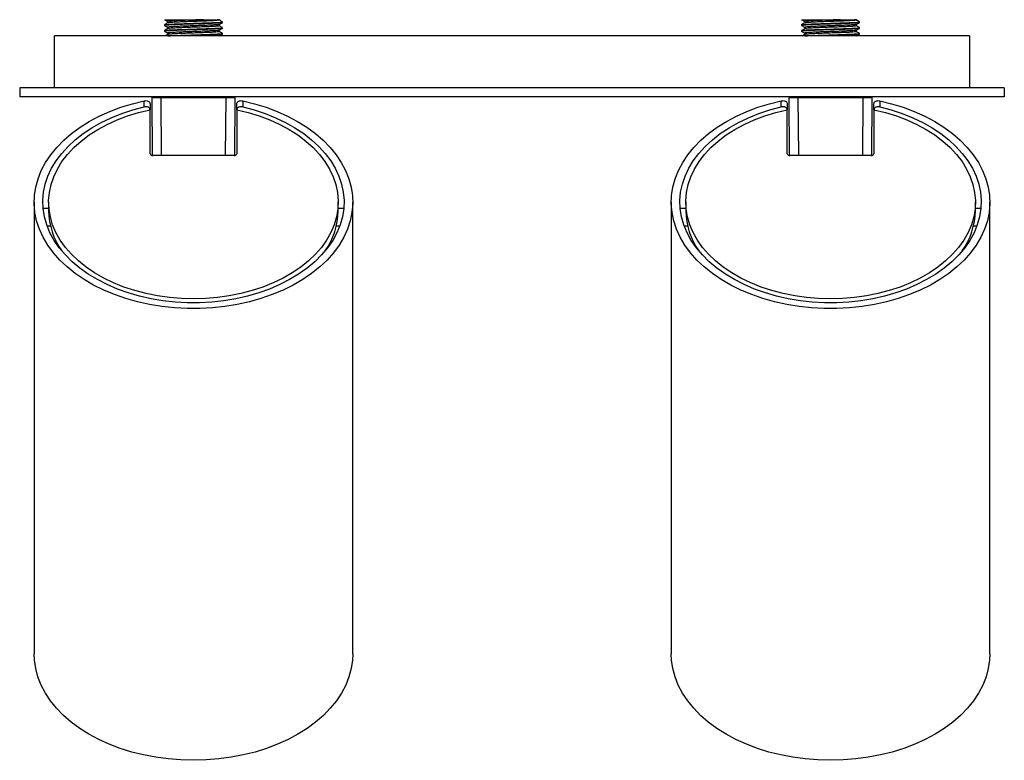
# Model space of a CAD drawing. Header units: millimetres. Extents: x 346 to 1080, y 382 to 774.
# Tile 3 of 3: x 910 to 1080, y 391 to 519. Entities that reach past the tile are written whole.
import ezdxf

# ---------------------------------------------------------------- set-up
doc = ezdxf.new("R2010")
doc.units = ezdxf.units.MM

msp = doc.modelspace()

# ---------------------------------------------------------------- linework, layer by layer
at = {"color": 7, "linetype": 'Continuous', "lineweight": 25}
for p, q in [((935.44, 519.31), (935.47, 519.3)), ((935.98, 519), (935.98, 518.75)), ((945.44, 518.81), (945.44, 518.93)), ((1045.44, 519.31), (1045.47, 519.3)), ((1045.98, 519), (1045.98, 518.75)), ((1055.44, 518.81), (1055.44, 518.93)), ((935.44, 518.43), (935.44, 518.31)), ((935.44, 517.43), (935.44, 517.31)), ((935.98, 518), (935.98, 517.75)), ((935.98, 517), (935.98, 516.75)), ((944.9, 518.25), (944.9, 518.49)), ((944.9, 517.25), (944.9, 517.49)), ((945.44, 517.81), (945.44, 517.93)), ((945.44, 516.81), (945.44, 516.93)), ((1045.44, 518.43), (1045.44, 518.31)), ((1045.44, 517.43), (1045.44, 517.31)), ((1045.98, 518), (1045.98, 517.75)), ((1045.98, 517), (1045.98, 516.75)), ((1054.9, 518.25), (1054.9, 518.49)), ((1054.9, 517.25), (1054.9, 517.49)), ((1055.44, 517.81), (1055.44, 517.93)), ((1055.44, 516.81), (1055.44, 516.93)), ((1074.44, 516.51), (916.44, 516.51)), ((916.44, 507.51), (916.44, 516.51)), ((1074.44, 516.51), (1074.44, 507.51)), ((1080.44, 507.51), (910.44, 507.51)), ((910.44, 507.51), (910.44, 506.01)), ((1080.44, 507.51), (1080.44, 506.01)), ((1080.44, 506.01), (910.44, 506.01)), ((931.94, 504.24), (931.94, 505.3)), ((933.27, 506.01), (933.29, 505.82)), ((933.38, 495.83), (933.29, 505.82)), ((946.09, 505.82), (934.79, 505.82)), ((947.59, 505.82), (947.5, 495.83)), ((947.59, 505.82), (947.61, 506.01)), ((948.94, 505.3), (948.94, 504.24)), ((1041.94, 504.24), (1041.94, 505.3)), ((1043.27, 506.01), (1043.29, 505.82)), ((1043.38, 495.83), (1043.29, 505.82)), ((1056.09, 505.82), (1044.79, 505.82)), ((1057.59, 505.82), (1057.5, 495.83)), ((1057.59, 505.82), (1057.61, 506.01)), ((1058.94, 505.3), (1058.94, 504.24)), ((932.94, 504.76), (932.94, 503.76)), ((932.94, 496.16), (932.94, 503.76)), ((947.94, 503.76), (947.94, 504.76)), ((947.94, 503.76), (947.94, 496.16)), ((1042.94, 504.76), (1042.94, 503.76)), ((1042.94, 496.16), (1042.94, 503.76)), ((1057.94, 503.76), (1057.94, 504.76)), ((1057.94, 503.76), (1057.94, 496.16)), ((947.44, 495.83), (933.44, 495.83)), ((1057.44, 495.83), (1043.44, 495.83)), ((912.94, 487.8), (912.94, 409.77)), ((915.44, 486.7), (914.49, 486.7)), ((915.44, 487.8), (915.44, 486.31)), ((965.44, 486.31), (965.44, 487.8)), ((966.39, 486.7), (965.44, 486.7)), ((967.94, 409.77), (967.94, 487.8)), ((1022.94, 487.8), (1022.94, 409.77)), ((1025.44, 486.7), (1024.49, 486.7)), ((1025.44, 487.8), (1025.44, 486.31)), ((1075.44, 486.31), (1075.44, 487.8)), ((1076.39, 486.7), (1075.44, 486.7)), ((1077.94, 409.77), (1077.94, 487.8)), ((915.17, 483.7), (915.75, 483.7)), ((965.13, 483.7), (965.71, 483.7)), ((1025.17, 483.7), (1025.75, 483.7)), ((1075.13, 483.7), (1075.71, 483.7))]:
    msp.add_line(p, q, dxfattribs=at)
at = {"color": 8, "linetype": 'Continuous', "lineweight": 25}
for p, q in [((934.79, 505.82), (934.79, 506.01)), ((934.79, 505.82), (934.88, 495.83)), ((946, 495.83), (946.09, 505.82)), ((946.09, 505.82), (946.09, 506.01)), ((1044.79, 505.82), (1044.79, 506.01)), ((1044.79, 505.82), (1044.88, 495.83)), ((1056, 495.83), (1056.09, 505.82)), ((1056.09, 505.82), (1056.09, 506.01))]:
    msp.add_line(p, q, dxfattribs=at)
at = {"color": 7, "linetype": 'Continuous', "lineweight": 25, "flags": 128}
for points in [[(948.94, 505.3), (950.99, 504.79), (952.98, 504.17), (954.89, 503.45), (956.7, 502.64), (958.42, 501.72), (960.01, 500.72), (961.49, 499.64), (962.83, 498.48), (964.03, 497.25), (965.08, 495.97), (965.97, 494.63), (966.7, 493.25), (967.27, 491.83), (967.66, 490.39), (967.89, 488.94), (967.93, 487.47), (967.81, 486.01), (967.51, 484.56), (967.04, 483.13), (966.4, 481.72), (965.59, 480.36), (964.63, 479.05), (963.51, 477.79), (962.25, 476.59), (960.85, 475.46), (959.32, 474.42), (957.67, 473.45), (955.91, 472.58), (954.05, 471.81), (952.1, 471.13), (950.09, 470.56), (948.01, 470.11), (945.88, 469.76), (943.72, 469.53), (941.53, 469.41), (939.34, 469.41), (937.16, 469.53), (935, 469.76), (932.87, 470.11), (930.79, 470.56), (928.77, 471.13), (926.83, 471.81), (924.97, 472.58), (923.21, 473.45), (921.56, 474.42), (920.03, 475.46), (918.63, 476.59), (917.37, 477.79), (916.25, 479.05), (915.28, 480.36), (914.48, 481.72), (913.84, 483.13), (913.37, 484.56), (913.07, 486.01), (912.94, 487.47), (912.99, 488.94), (913.21, 490.39), (913.61, 491.83), (914.17, 493.25), (914.91, 494.63), (915.8, 495.97), (916.85, 497.25), (918.05, 498.48), (919.39, 499.64), (920.86, 500.72), (922.46, 501.72), (924.18, 502.64), (925.99, 503.45), (927.9, 504.17), (929.89, 504.79), (931.94, 505.3)], [(1058.94, 505.3), (1060.99, 504.79), (1062.98, 504.17), (1064.89, 503.45), (1066.7, 502.64), (1068.42, 501.72), (1070.01, 500.72), (1071.49, 499.64), (1072.83, 498.48), (1074.03, 497.25), (1075.08, 495.97), (1075.97, 494.63), (1076.7, 493.25), (1077.27, 491.83), (1077.66, 490.39), (1077.89, 488.94), (1077.93, 487.47), (1077.81, 486.01), (1077.51, 484.56), (1077.04, 483.13), (1076.4, 481.72), (1075.59, 480.36), (1074.63, 479.05), (1073.51, 477.79), (1072.25, 476.59), (1070.85, 475.46), (1069.32, 474.42), (1067.67, 473.45), (1065.91, 472.58), (1064.05, 471.81), (1062.1, 471.13), (1060.09, 470.56), (1058.01, 470.11), (1055.88, 469.76), (1053.72, 469.53), (1051.53, 469.41), (1049.34, 469.41), (1047.16, 469.53), (1045, 469.76), (1042.87, 470.11), (1040.79, 470.56), (1038.77, 471.13), (1036.83, 471.81), (1034.97, 472.58), (1033.21, 473.45), (1031.56, 474.42), (1030.03, 475.46), (1028.63, 476.59), (1027.37, 477.79), (1026.25, 479.05), (1025.28, 480.36), (1024.48, 481.72), (1023.84, 483.13), (1023.37, 484.56), (1023.07, 486.01), (1022.94, 487.47), (1022.99, 488.94), (1023.21, 490.39), (1023.61, 491.83), (1024.17, 493.25), (1024.91, 494.63), (1025.8, 495.97), (1026.85, 497.25), (1028.05, 498.48), (1029.39, 499.64), (1030.86, 500.72), (1032.46, 501.72), (1034.18, 502.64), (1035.99, 503.45), (1037.9, 504.17), (1039.89, 504.79), (1041.94, 505.3)], [(948.94, 504.24), (950.91, 503.72), (952.81, 503.1), (954.63, 502.38), (956.35, 501.56), (957.97, 500.64), (959.48, 499.65), (960.85, 498.57), (962.09, 497.43), (963.19, 496.22), (964.14, 494.95), (964.93, 493.64), (965.56, 492.28), (966.02, 490.9), (966.31, 489.5), (966.44, 488.09), (966.38, 486.67), (966.16, 485.26), (965.77, 483.87), (965.21, 482.51), (964.48, 481.18), (963.6, 479.89), (962.56, 478.66), (961.38, 477.48), (960.05, 476.38), (958.6, 475.35), (957.03, 474.4), (955.35, 473.54), (953.56, 472.78), (951.7, 472.11), (949.75, 471.55), (947.75, 471.1), (945.69, 470.76), (943.61, 470.53), (941.5, 470.41), (939.38, 470.41), (937.27, 470.53), (935.18, 470.76), (933.13, 471.1), (931.13, 471.55), (929.18, 472.11), (927.31, 472.78), (925.53, 473.54), (923.85, 474.4), (922.28, 475.35), (920.82, 476.38), (919.5, 477.48), (918.32, 478.66), (917.28, 479.89), (916.4, 481.18), (915.67, 482.51), (915.11, 483.87), (914.72, 485.26), (914.49, 486.67), (914.44, 488.09), (914.56, 489.5), (914.86, 490.9), (915.32, 492.28), (915.95, 493.64), (916.74, 494.95), (917.69, 496.22), (918.78, 497.43), (920.03, 498.57), (921.4, 499.65), (922.91, 500.64), (924.53, 501.56), (926.25, 502.38), (928.07, 503.1), (929.97, 503.72), (931.94, 504.24)], [(947.94, 503.76), (949.9, 503.28), (951.8, 502.7), (953.61, 502.02), (955.34, 501.23), (956.96, 500.35), (958.47, 499.39), (959.85, 498.34), (961.09, 497.22), (962.19, 496.04), (963.15, 494.8), (963.94, 493.51), (964.57, 492.18), (965.03, 490.82), (965.32, 489.43), (965.44, 488.04), (965.38, 486.65), (965.15, 485.26), (964.75, 483.89), (964.18, 482.55), (963.44, 481.24), (962.54, 479.98), (961.49, 478.78), (960.3, 477.63), (958.96, 476.56), (957.5, 475.57), (955.92, 474.66), (954.22, 473.84), (952.44, 473.12), (950.57, 472.5), (948.63, 471.99), (946.63, 471.59), (944.59, 471.3), (942.52, 471.13), (940.44, 471.07), (938.36, 471.13), (936.29, 471.3), (934.25, 471.59), (932.25, 471.99), (930.31, 472.5), (928.44, 473.12), (926.65, 473.84), (924.96, 474.66), (923.38, 475.57), (921.92, 476.56), (920.58, 477.63), (919.39, 478.78), (918.34, 479.98), (917.44, 481.24), (916.7, 482.55), (916.13, 483.89), (915.73, 485.26), (915.5, 486.65), (915.44, 488.04), (915.56, 489.43), (915.85, 490.82), (916.31, 492.18), (916.94, 493.51), (917.73, 494.8), (918.68, 496.04), (919.79, 497.22), (921.03, 498.34), (922.41, 499.39), (923.92, 500.35), (925.54, 501.23), (927.27, 502.02), (929.08, 502.7), (930.98, 503.28), (932.94, 503.76)], [(1058.94, 504.24), (1060.91, 503.72), (1062.81, 503.1), (1064.63, 502.38), (1066.35, 501.56), (1067.97, 500.64), (1069.48, 499.65), (1070.85, 498.57), (1072.09, 497.43), (1073.19, 496.22), (1074.14, 494.95), (1074.93, 493.64), (1075.56, 492.28), (1076.02, 490.9), (1076.31, 489.5), (1076.44, 488.09), (1076.38, 486.67), (1076.16, 485.26), (1075.77, 483.87), (1075.21, 482.51), (1074.48, 481.18), (1073.6, 479.89), (1072.56, 478.66), (1071.38, 477.48), (1070.05, 476.38), (1068.6, 475.35), (1067.03, 474.4), (1065.35, 473.54), (1063.56, 472.78), (1061.7, 472.11), (1059.75, 471.55), (1057.75, 471.1), (1055.69, 470.76), (1053.61, 470.53), (1051.5, 470.41), (1049.38, 470.41), (1047.27, 470.53), (1045.18, 470.76), (1043.13, 471.1), (1041.13, 471.55), (1039.18, 472.11), (1037.31, 472.78), (1035.53, 473.54), (1033.85, 474.4), (1032.28, 475.35), (1030.82, 476.38), (1029.5, 477.48), (1028.32, 478.66), (1027.28, 479.89), (1026.4, 481.18), (1025.67, 482.51), (1025.11, 483.87), (1024.72, 485.26), (1024.49, 486.67), (1024.44, 488.09), (1024.56, 489.5), (1024.86, 490.9), (1025.32, 492.28), (1025.95, 493.64), (1026.74, 494.95), (1027.69, 496.22), (1028.78, 497.43), (1030.03, 498.57), (1031.4, 499.65), (1032.91, 500.64), (1034.53, 501.56), (1036.25, 502.38), (1038.07, 503.1), (1039.97, 503.72), (1041.94, 504.24)], [(1057.94, 503.76), (1059.9, 503.28), (1061.8, 502.7), (1063.61, 502.02), (1065.34, 501.23), (1066.96, 500.35), (1068.47, 499.39), (1069.85, 498.34), (1071.09, 497.22), (1072.19, 496.04), (1073.15, 494.8), (1073.94, 493.51), (1074.57, 492.18), (1075.03, 490.82), (1075.32, 489.43), (1075.44, 488.04), (1075.38, 486.65), (1075.15, 485.26), (1074.75, 483.89), (1074.18, 482.55), (1073.44, 481.24), (1072.54, 479.98), (1071.49, 478.78), (1070.3, 477.63), (1068.96, 476.56), (1067.5, 475.57), (1065.92, 474.66), (1064.22, 473.84), (1062.44, 473.12), (1060.57, 472.5), (1058.63, 471.99), (1056.63, 471.59), (1054.59, 471.3), (1052.52, 471.13), (1050.44, 471.07), (1048.36, 471.13), (1046.29, 471.3), (1044.25, 471.59), (1042.25, 471.99), (1040.31, 472.5), (1038.44, 473.12), (1036.65, 473.84), (1034.96, 474.66), (1033.38, 475.57), (1031.92, 476.56), (1030.58, 477.63), (1029.39, 478.78), (1028.34, 479.98), (1027.44, 481.24), (1026.7, 482.55), (1026.13, 483.89), (1025.73, 485.26), (1025.5, 486.65), (1025.44, 488.04), (1025.56, 489.43), (1025.85, 490.82), (1026.31, 492.18), (1026.94, 493.51), (1027.73, 494.8), (1028.68, 496.04), (1029.79, 497.22), (1031.03, 498.34), (1032.41, 499.39), (1033.92, 500.35), (1035.54, 501.23), (1037.27, 502.02), (1039.08, 502.7), (1040.98, 503.28), (1042.94, 503.76)], [(940.44, 391.37), (938.25, 391.43), (936.08, 391.6), (933.94, 391.89), (931.84, 392.29), (929.79, 392.8), (927.81, 393.42), (925.91, 394.15), (924.1, 394.97), (922.39, 395.88), (920.8, 396.89), (919.33, 397.97), (918, 399.13), (916.81, 400.36), (915.77, 401.64), (914.88, 402.98), (914.15, 404.36), (913.59, 405.78), (913.21, 407.22), (912.99, 408.67), (912.94, 409.77)], [(967.94, 409.77), (967.89, 408.67), (967.67, 407.22), (967.28, 405.78), (966.73, 404.36), (966, 402.98), (965.11, 401.64), (964.07, 400.36), (962.88, 399.13), (961.54, 397.97), (960.08, 396.89), (958.49, 395.88), (956.78, 394.97), (954.97, 394.15), (953.07, 393.42), (951.09, 392.8), (949.04, 392.29), (946.94, 391.89), (944.8, 391.6), (942.62, 391.43), (940.44, 391.37)], [(1050.44, 391.37), (1048.25, 391.43), (1046.08, 391.6), (1043.94, 391.89), (1041.84, 392.29), (1039.79, 392.8), (1037.81, 393.42), (1035.91, 394.15), (1034.1, 394.97), (1032.39, 395.88), (1030.8, 396.89), (1029.33, 397.97), (1028, 399.13), (1026.81, 400.36), (1025.77, 401.64), (1024.88, 402.98), (1024.15, 404.36), (1023.59, 405.78), (1023.21, 407.22), (1022.99, 408.67), (1022.94, 409.77)], [(1077.94, 409.77), (1077.89, 408.67), (1077.67, 407.22), (1077.28, 405.78), (1076.73, 404.36), (1076, 402.98), (1075.11, 401.64), (1074.07, 400.36), (1072.88, 399.13), (1071.54, 397.97), (1070.08, 396.89), (1068.49, 395.88), (1066.78, 394.97), (1064.97, 394.15), (1063.07, 393.42), (1061.09, 392.8), (1059.04, 392.29), (1056.94, 391.89), (1054.8, 391.6), (1052.62, 391.43), (1050.44, 391.37)]]:
    msp.add_lwpolyline(points, dxfattribs=at)
at = {"color": 7, "linetype": 'Continuous', "lineweight": 25}
for centre, radius, start, end in [((933.37, 496.26), 0.443, 193.4608, 278.9613), ((947.51, 496.26), 0.443, 261.0387, 346.5392), ((1043.37, 496.26), 0.443, 193.4608, 278.9613), ((1057.51, 496.26), 0.443, 261.0387, 346.5392), ((927.83, 486.5), 12.39, 180.8602, 215.1046), ((953.05, 486.5), 12.39, 324.8954, 359.1398), ((1037.83, 486.5), 12.39, 180.8602, 215.1046), ((1063.05, 486.5), 12.39, 324.8954, 359.1398)]:
    msp.add_arc(centre, radius, start, end, dxfattribs=at)
for centre, major_axis, start_param, end_param in [((934.79, 505.81), (1.5, -0.01), 1.570957, 3.141677), ((946.09, 505.81), (1.5, 0.01), 6.283101, 7.853821), ((1044.79, 505.81), (1.5, -0.01), 1.570957, 3.141677), ((1056.09, 505.81), (1.5, 0.01), 6.283101, 7.853821)]:
    msp.add_ellipse(centre, major_axis=major_axis, ratio=0.005816, start_param=start_param, end_param=end_param, dxfattribs=at)
for points, knots in [([(945.4, 518.8), (945.38, 518.79), (945.31, 518.77), (944.81, 518.73), (944.02, 518.68), (942.97, 518.64), (941.75, 518.6), (940.44, 518.56), (939.13, 518.52), (937.91, 518.48), (936.86, 518.43), (936.05, 518.39), (935.57, 518.35), (935.38, 518.32), (935.46, 518.3), (935.47, 518.3)], [0, 0, 0, 0, 0.065604, 0.149899, 0.232752, 0.315604, 0.399899, 0.482752, 0.565604, 0.649899, 0.732752, 0.815604, 0.899899, 0.982752, 1, 1, 1, 1]), ([(935.44, 519.31), (935.5, 519.31), (935.63, 519.31), (936.41, 519.31), (937.63, 519.31), (939.14, 519.31), (940.73, 519.31), (941.68, 519.31), (942.15, 519.31)], [0, 0, 0, 0, 0.144785, 0.321878, 0.499028, 0.672515, 0.841766, 1, 1, 1, 1]), ([(935.44, 518.43), (935.47, 518.45), (935.54, 518.48), (936.06, 518.52), (936.86, 518.56), (937.91, 518.6), (939.13, 518.64), (940.44, 518.68), (941.75, 518.73), (942.97, 518.77), (944.01, 518.81), (944.82, 518.85), (945.31, 518.89), (945.5, 518.92), (945.42, 518.94), (945.4, 518.94)], [0, 0, 0, 0, 0.081448, 0.164313, 0.245761, 0.327209, 0.410074, 0.491523, 0.572971, 0.655836, 0.737284, 0.818732, 0.901597, 0.983045, 1, 1, 1, 1]), ([(935.45, 519.3), (935.54, 519.25), (935.71, 519.15), (935.89, 519.04), (935.98, 518.99)], [0, 0, 0, 0, 0.507603, 1, 1, 1, 1]), ([(935.99, 518.76), (935.9, 518.71), (935.72, 518.6), (935.54, 518.5), (935.45, 518.44)], [0, 0, 0, 0, 0.499987, 1, 1, 1, 1]), ([(942.15, 519.31), (941.87, 519.3), (941.31, 519.28), (940.34, 519.24), (939.27, 519.21), (938.18, 519.16), (937.25, 519.12), (936.54, 519.08), (936.07, 519.04), (936.01, 519.01), (935.98, 519)], [0, 0, 0, 0, 0.101079, 0.200211, 0.332749, 0.467594, 0.600132, 0.732671, 0.867515, 1, 1, 1, 1]), ([(944.87, 519.26), (944.88, 519.25), (944.94, 519.24), (944.78, 519.21), (944.35, 519.16), (943.63, 519.12), (942.69, 519.08), (941.61, 519.04), (940.44, 519), (939.27, 518.96), (938.18, 518.91), (937.25, 518.87), (936.54, 518.83), (936.1, 518.79), (936.04, 518.77), (936.02, 518.76)], [0, 0, 0, 0, 0.019007, 0.102147, 0.186734, 0.269874, 0.353015, 0.437602, 0.520742, 0.603883, 0.68847, 0.77161, 0.85475, 0.939338, 1, 1, 1, 1]), ([(942.15, 519.31), (942.3, 519.31), (942.9, 519.31), (943.83, 519.31), (944.64, 519.31), (944.97, 519.31), (944.85, 519.31), (944.62, 519.31), (944.56, 519.31)], [0, 0, 0, 0, 0.0718, 0.286448, 0.501095, 0.715743, 0.93039, 1, 1, 1, 1]), ([(945.43, 518.94), (945.34, 518.99), (945.16, 519.1), (944.98, 519.2), (944.89, 519.26)], [0, 0, 0, 0, 0.500034, 1, 1, 1, 1]), ([(944.89, 518.49), (944.98, 518.54), (945.16, 518.64), (945.34, 518.75), (945.43, 518.8)], [0, 0, 0, 0, 0.499966, 1, 1, 1, 1]), ([(1055.4, 518.8), (1055.38, 518.79), (1055.31, 518.77), (1054.81, 518.73), (1054.02, 518.68), (1052.97, 518.64), (1051.75, 518.6), (1050.44, 518.56), (1049.13, 518.52), (1047.91, 518.48), (1046.86, 518.43), (1046.05, 518.39), (1045.57, 518.35), (1045.38, 518.32), (1045.46, 518.3), (1045.47, 518.3)], [0, 0, 0, 0, 0.065604, 0.149899, 0.232752, 0.315604, 0.399899, 0.482752, 0.565604, 0.649899, 0.732752, 0.815604, 0.899899, 0.982752, 1, 1, 1, 1]), ([(1045.44, 519.31), (1045.5, 519.31), (1045.63, 519.31), (1046.41, 519.31), (1047.63, 519.31), (1049.14, 519.31), (1050.73, 519.31), (1051.68, 519.31), (1052.15, 519.31)], [0, 0, 0, 0, 0.144785, 0.321878, 0.499028, 0.672515, 0.841766, 1, 1, 1, 1]), ([(1045.44, 518.43), (1045.47, 518.45), (1045.54, 518.48), (1046.06, 518.52), (1046.86, 518.56), (1047.91, 518.6), (1049.13, 518.64), (1050.44, 518.68), (1051.75, 518.73), (1052.97, 518.77), (1054.01, 518.81), (1054.82, 518.85), (1055.31, 518.89), (1055.5, 518.92), (1055.42, 518.94), (1055.4, 518.94)], [0, 0, 0, 0, 0.081448, 0.164313, 0.245761, 0.327209, 0.410074, 0.491523, 0.572971, 0.655836, 0.737284, 0.818732, 0.901597, 0.983045, 1, 1, 1, 1]), ([(1045.45, 519.3), (1045.54, 519.25), (1045.71, 519.15), (1045.89, 519.04), (1045.98, 518.99)], [0, 0, 0, 0, 0.507603, 1, 1, 1, 1]), ([(1045.99, 518.76), (1045.9, 518.71), (1045.72, 518.6), (1045.54, 518.5), (1045.45, 518.44)], [0, 0, 0, 0, 0.499987, 1, 1, 1, 1]), ([(1052.15, 519.31), (1051.87, 519.3), (1051.31, 519.28), (1050.34, 519.24), (1049.27, 519.21), (1048.18, 519.16), (1047.25, 519.12), (1046.54, 519.08), (1046.07, 519.04), (1046.01, 519.01), (1045.98, 519)], [0, 0, 0, 0, 0.101079, 0.200211, 0.332749, 0.467594, 0.600132, 0.732671, 0.867515, 1, 1, 1, 1]), ([(1054.87, 519.26), (1054.88, 519.25), (1054.94, 519.24), (1054.78, 519.21), (1054.35, 519.16), (1053.63, 519.12), (1052.69, 519.08), (1051.61, 519.04), (1050.44, 519), (1049.27, 518.96), (1048.18, 518.91), (1047.25, 518.87), (1046.54, 518.83), (1046.1, 518.79), (1046.04, 518.77), (1046.02, 518.76)], [0, 0, 0, 0, 0.019007, 0.102147, 0.186734, 0.269874, 0.353015, 0.437602, 0.520742, 0.603883, 0.68847, 0.77161, 0.85475, 0.939338, 1, 1, 1, 1]), ([(1052.15, 519.31), (1052.3, 519.31), (1052.9, 519.31), (1053.83, 519.31), (1054.64, 519.31), (1054.97, 519.31), (1054.85, 519.31), (1054.62, 519.31), (1054.56, 519.31)], [0, 0, 0, 0, 0.0718, 0.286448, 0.501095, 0.715743, 0.93039, 1, 1, 1, 1]), ([(1055.43, 518.94), (1055.34, 518.99), (1055.16, 519.1), (1054.98, 519.2), (1054.89, 519.26)], [0, 0, 0, 0, 0.500034, 1, 1, 1, 1]), ([(1054.89, 518.49), (1054.98, 518.54), (1055.16, 518.64), (1055.34, 518.75), (1055.43, 518.8)], [0, 0, 0, 0, 0.499966, 1, 1, 1, 1]), ([(945.44, 517.81), (945.41, 517.8), (945.34, 517.77), (944.82, 517.73), (944.02, 517.68), (942.97, 517.64), (941.75, 517.6), (940.44, 517.56), (939.13, 517.52), (937.91, 517.48), (936.86, 517.43), (936.05, 517.39), (935.57, 517.35), (935.38, 517.32), (935.46, 517.3), (935.47, 517.3)], [0, 0, 0, 0, 0.081448, 0.164313, 0.245761, 0.327209, 0.410074, 0.491522, 0.57297, 0.655835, 0.737283, 0.818731, 0.901596, 0.983044, 1, 1, 1, 1]), ([(935.44, 517.43), (935.47, 517.45), (935.54, 517.48), (936.06, 517.52), (936.86, 517.56), (937.91, 517.6), (939.13, 517.64), (940.44, 517.68), (941.75, 517.73), (942.97, 517.77), (944.01, 517.81), (944.82, 517.85), (945.31, 517.89), (945.5, 517.92), (945.42, 517.94), (945.4, 517.94)], [0, 0, 0, 0, 0.081448, 0.164313, 0.245761, 0.327209, 0.410074, 0.491523, 0.572971, 0.655836, 0.737284, 0.818732, 0.901597, 0.983045, 1, 1, 1, 1]), ([(935.45, 518.3), (935.54, 518.25), (935.71, 518.15), (935.89, 518.04), (935.98, 517.99)], [0, 0, 0, 0, 0.507603, 1, 1, 1, 1]), ([(935.99, 517.76), (935.9, 517.71), (935.72, 517.6), (935.54, 517.5), (935.45, 517.44)], [0, 0, 0, 0, 0.499987, 1, 1, 1, 1]), ([(935.45, 517.3), (935.54, 517.25), (935.71, 517.15), (935.89, 517.04), (935.98, 516.99)], [0, 0, 0, 0, 0.507603, 1, 1, 1, 1]), ([(944.86, 518.49), (944.84, 518.48), (944.78, 518.45), (944.34, 518.41), (943.69, 518.38), (942.93, 518.34), (942.16, 518.31), (941.31, 518.28), (940.34, 518.24), (939.27, 518.21), (938.18, 518.16), (937.25, 518.12), (936.54, 518.08), (936.07, 518.04), (936.01, 518.01), (935.98, 518)], [0, 0, 0, 0, 0.065218, 0.151107, 0.235527, 0.298669, 0.363051, 0.427433, 0.490575, 0.574995, 0.660885, 0.745305, 0.829725, 0.915614, 1, 1, 1, 1]), ([(944.86, 517.49), (944.84, 517.48), (944.78, 517.45), (944.34, 517.41), (943.69, 517.38), (942.93, 517.34), (942.16, 517.31), (941.31, 517.28), (940.34, 517.24), (939.27, 517.21), (938.18, 517.16), (937.25, 517.12), (936.54, 517.08), (936.07, 517.04), (936.01, 517.01), (935.98, 517)], [0, 0, 0, 0, 0.065218, 0.151107, 0.235527, 0.298669, 0.363051, 0.427433, 0.490575, 0.574995, 0.660885, 0.745305, 0.829725, 0.915614, 1, 1, 1, 1]), ([(936.01, 516.51), (936.04, 516.51), (936.23, 516.53), (936.88, 516.56), (937.91, 516.6), (939.13, 516.64), (940.44, 516.68), (941.75, 516.73), (942.97, 516.77), (944.01, 516.81), (944.82, 516.85), (945.31, 516.89), (945.5, 516.92), (945.42, 516.94), (945.4, 516.94)], [0, 0, 0, 0, 0.020413, 0.115886, 0.211359, 0.308493, 0.403966, 0.499439, 0.596573, 0.692046, 0.787519, 0.884653, 0.980126, 1, 1, 1, 1]), ([(944.9, 518.25), (944.9, 518.25), (944.94, 518.23), (944.78, 518.21), (944.35, 518.16), (943.63, 518.12), (942.69, 518.08), (941.61, 518.04), (940.44, 518), (939.27, 517.96), (938.18, 517.91), (937.25, 517.87), (936.54, 517.83), (936.1, 517.79), (936.04, 517.77), (936.02, 517.76)], [0, 0, 0, 0, 0.000069, 0.084814, 0.171034, 0.25578, 0.340525, 0.426745, 0.51149, 0.596236, 0.682456, 0.767201, 0.851947, 0.938167, 1, 1, 1, 1]), ([(944.9, 517.25), (944.9, 517.25), (944.94, 517.23), (944.78, 517.21), (944.35, 517.16), (943.63, 517.12), (942.69, 517.08), (941.61, 517.04), (940.44, 517), (939.27, 516.96), (938.18, 516.91), (937.25, 516.87), (936.54, 516.83), (936.1, 516.79), (936.04, 516.77), (936.02, 516.76)], [0, 0, 0, 0, 0.000069, 0.084814, 0.171034, 0.25578, 0.340525, 0.426745, 0.51149, 0.596236, 0.682456, 0.767201, 0.851947, 0.938167, 1, 1, 1, 1]), ([(945.4, 516.8), (945.38, 516.79), (945.31, 516.77), (944.81, 516.73), (944.02, 516.68), (942.97, 516.64), (941.75, 516.6), (940.45, 516.56), (939.46, 516.53), (938.98, 516.51), (938.9, 516.51)], [0, 0, 0, 0, 0.112468, 0.256975, 0.399013, 0.54105, 0.685557, 0.827595, 0.969632, 1, 1, 1, 1]), ([(944.89, 517.49), (944.98, 517.54), (945.16, 517.64), (945.34, 517.75), (945.43, 517.8)], [0, 0, 0, 0, 0.499966, 1, 1, 1, 1]), ([(945.43, 517.94), (945.34, 517.99), (945.16, 518.1), (944.99, 518.2), (944.9, 518.25)], [0, 0, 0, 0, 0.507611, 1, 1, 1, 1]), ([(945.43, 516.94), (945.34, 516.99), (945.16, 517.1), (944.99, 517.2), (944.9, 517.25)], [0, 0, 0, 0, 0.507611, 1, 1, 1, 1]), ([(944.93, 516.51), (945.01, 516.55), (945.17, 516.65), (945.34, 516.75), (945.43, 516.8)], [0, 0, 0, 0, 0.462793, 1, 1, 1, 1]), ([(1055.44, 517.81), (1055.41, 517.8), (1055.34, 517.77), (1054.82, 517.73), (1054.02, 517.68), (1052.97, 517.64), (1051.75, 517.6), (1050.44, 517.56), (1049.13, 517.52), (1047.91, 517.48), (1046.86, 517.43), (1046.05, 517.39), (1045.57, 517.35), (1045.38, 517.32), (1045.46, 517.3), (1045.47, 517.3)], [0, 0, 0, 0, 0.081448, 0.164313, 0.245761, 0.327209, 0.410074, 0.491522, 0.57297, 0.655835, 0.737283, 0.818731, 0.901596, 0.983044, 1, 1, 1, 1]), ([(1045.44, 517.43), (1045.47, 517.45), (1045.54, 517.48), (1046.06, 517.52), (1046.86, 517.56), (1047.91, 517.6), (1049.13, 517.64), (1050.44, 517.68), (1051.75, 517.73), (1052.97, 517.77), (1054.01, 517.81), (1054.82, 517.85), (1055.31, 517.89), (1055.5, 517.92), (1055.42, 517.94), (1055.4, 517.94)], [0, 0, 0, 0, 0.081448, 0.164313, 0.245761, 0.327209, 0.410074, 0.491523, 0.572971, 0.655836, 0.737284, 0.818732, 0.901597, 0.983045, 1, 1, 1, 1]), ([(1045.45, 518.3), (1045.54, 518.25), (1045.71, 518.15), (1045.89, 518.04), (1045.98, 517.99)], [0, 0, 0, 0, 0.507603, 1, 1, 1, 1]), ([(1045.99, 517.76), (1045.9, 517.71), (1045.72, 517.6), (1045.54, 517.5), (1045.45, 517.44)], [0, 0, 0, 0, 0.499987, 1, 1, 1, 1]), ([(1045.45, 517.3), (1045.54, 517.25), (1045.71, 517.15), (1045.89, 517.04), (1045.98, 516.99)], [0, 0, 0, 0, 0.507603, 1, 1, 1, 1]), ([(1054.86, 518.49), (1054.84, 518.48), (1054.78, 518.45), (1054.34, 518.41), (1053.69, 518.38), (1052.93, 518.34), (1052.16, 518.31), (1051.31, 518.28), (1050.34, 518.24), (1049.27, 518.21), (1048.18, 518.16), (1047.25, 518.12), (1046.54, 518.08), (1046.07, 518.04), (1046.01, 518.01), (1045.98, 518)], [0, 0, 0, 0, 0.065218, 0.151107, 0.235527, 0.298669, 0.363051, 0.427433, 0.490575, 0.574995, 0.660885, 0.745305, 0.829725, 0.915614, 1, 1, 1, 1]), ([(1054.86, 517.49), (1054.84, 517.48), (1054.78, 517.45), (1054.34, 517.41), (1053.69, 517.38), (1052.93, 517.34), (1052.16, 517.31), (1051.31, 517.28), (1050.34, 517.24), (1049.27, 517.21), (1048.18, 517.16), (1047.25, 517.12), (1046.54, 517.08), (1046.07, 517.04), (1046.01, 517.01), (1045.98, 517)], [0, 0, 0, 0, 0.065218, 0.151107, 0.235527, 0.298669, 0.363051, 0.427433, 0.490575, 0.574995, 0.660885, 0.745305, 0.829725, 0.915614, 1, 1, 1, 1]), ([(1046.01, 516.51), (1046.04, 516.51), (1046.23, 516.53), (1046.88, 516.56), (1047.91, 516.6), (1049.13, 516.64), (1050.44, 516.68), (1051.75, 516.73), (1052.97, 516.77), (1054.01, 516.81), (1054.82, 516.85), (1055.31, 516.89), (1055.5, 516.92), (1055.42, 516.94), (1055.4, 516.94)], [0, 0, 0, 0, 0.020413, 0.115886, 0.211359, 0.308493, 0.403966, 0.499439, 0.596573, 0.692046, 0.787519, 0.884653, 0.980126, 1, 1, 1, 1]), ([(1054.9, 518.25), (1054.9, 518.25), (1054.94, 518.23), (1054.78, 518.21), (1054.35, 518.16), (1053.63, 518.12), (1052.69, 518.08), (1051.61, 518.04), (1050.44, 518), (1049.27, 517.96), (1048.18, 517.91), (1047.25, 517.87), (1046.54, 517.83), (1046.1, 517.79), (1046.04, 517.77), (1046.02, 517.76)], [0, 0, 0, 0, 0.000069, 0.084814, 0.171034, 0.25578, 0.340525, 0.426745, 0.51149, 0.596236, 0.682456, 0.767201, 0.851947, 0.938167, 1, 1, 1, 1]), ([(1054.9, 517.25), (1054.9, 517.25), (1054.94, 517.23), (1054.78, 517.21), (1054.35, 517.16), (1053.63, 517.12), (1052.69, 517.08), (1051.61, 517.04), (1050.44, 517), (1049.27, 516.96), (1048.18, 516.91), (1047.25, 516.87), (1046.54, 516.83), (1046.1, 516.79), (1046.04, 516.77), (1046.02, 516.76)], [0, 0, 0, 0, 0.000069, 0.084814, 0.171034, 0.25578, 0.340525, 0.426745, 0.51149, 0.596236, 0.682456, 0.767201, 0.851947, 0.938167, 1, 1, 1, 1]), ([(1055.4, 516.8), (1055.38, 516.79), (1055.31, 516.77), (1054.81, 516.73), (1054.02, 516.68), (1052.97, 516.64), (1051.75, 516.6), (1050.45, 516.56), (1049.46, 516.53), (1048.98, 516.51), (1048.9, 516.51)], [0, 0, 0, 0, 0.112468, 0.256975, 0.399013, 0.54105, 0.685557, 0.827595, 0.969632, 1, 1, 1, 1]), ([(1054.89, 517.49), (1054.98, 517.54), (1055.16, 517.64), (1055.34, 517.75), (1055.43, 517.8)], [0, 0, 0, 0, 0.499966, 1, 1, 1, 1]), ([(1055.43, 517.94), (1055.34, 517.99), (1055.16, 518.1), (1054.99, 518.2), (1054.9, 518.25)], [0, 0, 0, 0, 0.507611, 1, 1, 1, 1]), ([(1055.43, 516.94), (1055.34, 516.99), (1055.16, 517.1), (1054.99, 517.2), (1054.9, 517.25)], [0, 0, 0, 0, 0.507611, 1, 1, 1, 1]), ([(1054.93, 516.51), (1055.01, 516.55), (1055.17, 516.65), (1055.34, 516.75), (1055.43, 516.8)], [0, 0, 0, 0, 0.4627926, 1, 1, 1, 1]), ([(935.99, 516.76), (935.9, 516.71), (935.76, 516.62), (935.62, 516.54), (935.56, 516.51)], [0, 0, 0, 0, 0.630322, 1, 1, 1, 1]), ([(1045.99, 516.76), (1045.9, 516.71), (1045.76, 516.62), (1045.62, 516.54), (1045.56, 516.51)], [0, 0, 0, 0, 0.630322, 1, 1, 1, 1]), ([(931.94, 505.3), (932.06, 505.31), (932.29, 505.35), (932.6, 505.27), (932.82, 505.12), (932.93, 504.93), (932.94, 504.8), (932.94, 504.76)], [0, 0, 0, 0, 0.227584, 0.455404, 0.676556, 0.888193, 1, 1, 1, 1]), ([(947.94, 504.76), (947.95, 504.84), (947.97, 505), (948.13, 505.18), (948.37, 505.3), (948.66, 505.34), (948.85, 505.31), (948.94, 505.3)], [0, 0, 0, 0, 0.203682, 0.407256, 0.613897, 0.828073, 1, 1, 1, 1]), ([(1041.94, 505.3), (1042.06, 505.31), (1042.29, 505.35), (1042.6, 505.27), (1042.82, 505.12), (1042.93, 504.93), (1042.94, 504.8), (1042.94, 504.76)], [0, 0, 0, 0, 0.227584, 0.455404, 0.676556, 0.888193, 1, 1, 1, 1]), ([(1057.94, 504.76), (1057.95, 504.84), (1057.97, 505), (1058.13, 505.18), (1058.37, 505.3), (1058.66, 505.34), (1058.85, 505.31), (1058.94, 505.3)], [0, 0, 0, 0, 0.203682, 0.407256, 0.613897, 0.828073, 1, 1, 1, 1]), ([(932.94, 503.71), (932.93, 503.79), (932.91, 503.95), (932.75, 504.13), (932.51, 504.25), (932.23, 504.29), (932.03, 504.25), (931.94, 504.24)], [0, 0, 0, 0, 0.20235, 0.40458, 0.610209, 0.824236, 1, 1, 1, 1]), ([(948.94, 504.24), (948.82, 504.26), (948.59, 504.29), (948.28, 504.22), (948.05, 504.07), (947.95, 503.88), (947.94, 503.76), (947.94, 503.71)], [0, 0, 0, 0, 0.2292901, 0.458851, 0.6807541, 0.8919063, 1, 1, 1, 1]), ([(1042.94, 503.71), (1042.93, 503.79), (1042.91, 503.95), (1042.75, 504.13), (1042.51, 504.25), (1042.23, 504.29), (1042.03, 504.25), (1041.94, 504.24)], [0, 0, 0, 0, 0.20235, 0.40458, 0.610209, 0.824236, 1, 1, 1, 1]), ([(1058.94, 504.24), (1058.82, 504.26), (1058.59, 504.29), (1058.28, 504.22), (1058.05, 504.07), (1057.95, 503.88), (1057.94, 503.76), (1057.94, 503.71)], [0, 0, 0, 0, 0.2292901, 0.458851, 0.6807541, 0.8919063, 1, 1, 1, 1])]:
    msp.add_open_spline(points, degree=3, knots=knots, dxfattribs=at)

doc.saveas('drawing.dxf')
